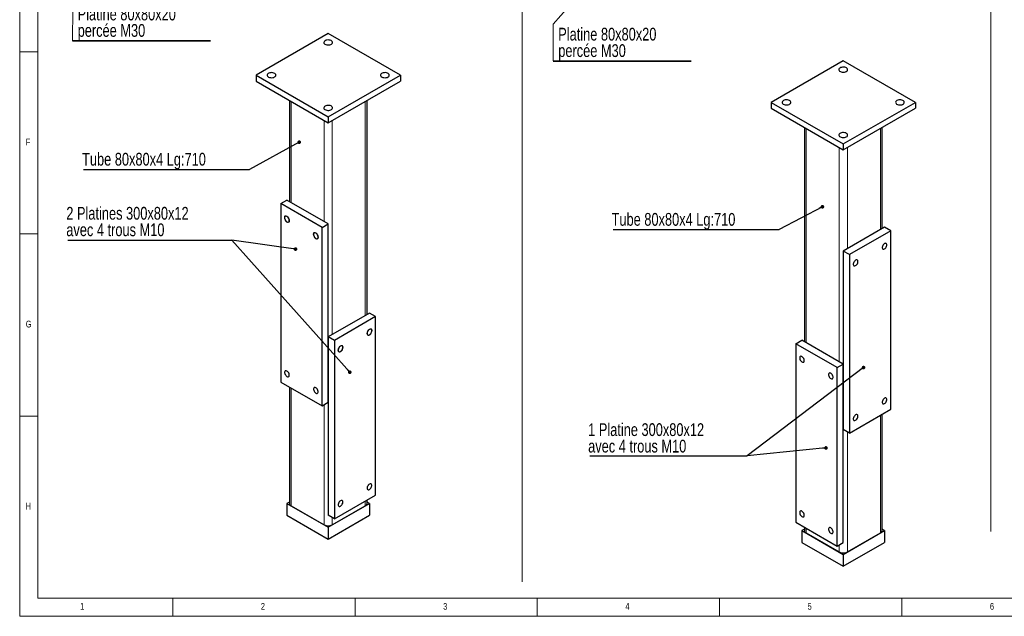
# Model space of a CAD drawing. Header units: millimetres. Extents: x 5 to 589, y 5 to 415.
# Tile 1 of 7: x 5 to 275, y 5 to 169. Entities that reach past the tile are written whole.
import ezdxf

# ---------------------------------------------------------------- set-up
doc = ezdxf.new("R2010")
doc.units = ezdxf.units.MM
doc.layers.add('NOTES', color=6, linetype='Continuous')
doc.layers.add('TRAIT-FINS', color=9, linetype='Continuous')
doc.layers.add('TRAIT-FORT', color=4, linetype='Continuous', lineweight=25)
doc.styles.add('SLDTEXTSTYLE0', font='TXT', dxfattribs={"width": 0.75})
doc.dimstyles.new('SLDDIMSTYLE2', dxfattribs={"dimtxt": 0.18, "dimasz": 1, "dimexe": 0, "dimexo": 0.0625, "dimgap": 0, "dimtad": 0, "dimtih": 1, "dimtoh": 1, "dimdec": 0, "dimrnd": 1e-09, "dimzin": 0, "dimdsep": 46, "dimtxsty": 'Standard', "dimblk1": 'DOT', "dimblk2": 'DOT', "dimsah": 1, "dimcen": 0.09, "dimadec": 0, "dimazin": 0, "dimtfac": 1, "dimtdec": 0, "dimtofl": 0, "dimtmove": 0, "dimatfit": 3, "dimldrblk": 'DOT', "dimfxl": 1, "dimfrac": 2, "dimtolj": 1, "dimtzin": 0, "dimarcsym": 0})

# ---------------------------------------------------------------- blocks, each defined once
blk = doc.blocks.new('SW_NOTE_5')
at = {"layer": 'NOTES', "color": 0}
for p, q in [((-0.11, -4.61), (37.75, -4.61)), ((37.75, -4.61), (-0.11, -4.61)), ((-0.11, -4.61), (37.75, -4.61)), ((37.75, -4.61), (-0.11, -4.61)), ((-0.11, -4.61), (37.75, -4.61)), ((37.75, -4.61), (-0.11, -4.61))]:
    blk.add_line(p, q, dxfattribs=at)
at = {"layer": 'NOTES', "color": 0, "char_height": 3.5, "attachment_point": 1, "style": 'SLDTEXTSTYLE0'}
for s, insert in [('Platine 80x80x20', (1.31, 4.51)), ('percée M30', (1.31, -0.01))]:
    blk.add_mtext(s, dxfattribs=dict(at, insert=insert))
blk = doc.blocks.new('SW_NOTE_7')
at = {"layer": 'NOTES', "color": 0}
blk.add_line((-44.97, 0), (0, 0), dxfattribs=at)
blk.add_line((-44.97, 0), (0, 0), dxfattribs=at)
at = {"layer": 'NOTES', "color": 0, "char_height": 3.5, "attachment_point": 1, "style": 'SLDTEXTSTYLE0'}
for s, insert in [('2 Platines 300x80x12', (-45.42, 9.11)), ('avec 4 trous M10', (-45.42, 4.58))]:
    blk.add_mtext(s, dxfattribs=dict(at, insert=insert))
blk = doc.blocks.new('_Dot')
at = {"color": 0, "linetype": 'ByBlock', "lineweight": -2}
blk.add_line((-0.5, 0), (-1, 0), dxfattribs=at)
at = {"color": 0, "linetype": 'ByBlock', "const_width": 0.5}
blk.add_lwpolyline([(-0.25, 0, 1), (0.25, 0, 1)], format="xyb", close=True, dxfattribs=at)
blk = doc.blocks.new('SW_NOTE_8')
at = {"layer": 'NOTES', "color": 0}
blk.add_line((-45.51, 0), (0, 0), dxfattribs=at)
at = {"layer": 'NOTES', "color": 0, "insert": (-45.91, 4.59), "char_height": 3.5, "attachment_point": 1, "style": 'SLDTEXTSTYLE0'}
blk.add_mtext('Tube 80x80x4 Lg:710', dxfattribs=at)
blk = doc.blocks.new('SW_NOTE_10')
at = {"layer": 'NOTES', "color": 0}
for p, q in [((-0.1, -4.61), (37.76, -4.61)), ((37.76, -4.61), (-0.1, -4.61)), ((-0.1, -4.61), (37.76, -4.61)), ((37.76, -4.61), (-0.1, -4.61)), ((-0.1, -4.61), (37.76, -4.61)), ((37.76, -4.61), (-0.1, -4.61))]:
    blk.add_line(p, q, dxfattribs=at)
at = {"layer": 'NOTES', "color": 0, "char_height": 3.5, "attachment_point": 1, "style": 'SLDTEXTSTYLE0'}
for s, insert in [('Platine 80x80x20', (1.31, 4.51)), ('percée M30', (1.31, -0.01))]:
    blk.add_mtext(s, dxfattribs=dict(at, insert=insert))
blk = doc.blocks.new('SW_NOTE_17')
at = {"layer": 'NOTES', "color": 0}
blk.add_line((-45.51, 0), (0, 0), dxfattribs=at)
at = {"layer": 'NOTES', "color": 0, "insert": (-45.93, 4.55), "char_height": 3.5, "attachment_point": 1, "style": 'SLDTEXTSTYLE0'}
blk.add_mtext('Tube 80x80x4 Lg:710', dxfattribs=at)
blk = doc.blocks.new('SW_NOTE_18')
at = {"layer": 'NOTES', "color": 0}
blk.add_line((-43.16, 0), (0, 0), dxfattribs=at)
blk.add_line((-43.16, 0), (0, 0), dxfattribs=at)
at = {"layer": 'NOTES', "color": 0, "char_height": 3.5, "attachment_point": 1, "style": 'SLDTEXTSTYLE0'}
for s, insert in [('1 Platine 300x80x12', (-43.59, 8.95)), ('avec 4 trous M10', (-43.59, 4.42))]:
    blk.add_mtext(s, dxfattribs=dict(at, insert=insert))

msp = doc.modelspace()

# ---------------------------------------------------------------- linework, layer by layer
at = {"lineweight": 18}
for p, q in [((5, 415), (5, 5)), ((10, 410), (10, 10)), ((142.8248, 410), (142.8248, 14.4277)), ((271.4272, 400.0754), (271.4272, 28.2858)), ((169.3569, 188.0885), (151.39, 167.6379)), ((19.5549, 171.8126), (19.4969, 163.0189)), ((151.39, 167.6379), (151.3208, 157.4843)), ((10, 160), (5, 160)), ((5, 110), (10, 110)), ((10, 60), (5, 60)), ((10, 10), (584, 10)), ((47, 5), (47, 10)), ((97, 10), (97, 5)), ((147, 5), (147, 10)), ((197, 10), (197, 5)), ((247, 5), (247, 10)), ((5, 5), (589, 5))]:
    msp.add_line(p, q, dxfattribs=at)
at = {"layer": 'TRAIT-FINS', "lineweight": 18}
for p, q in [((79.4522, 146.4057), (79.4522, 118.6425)), ((99.8169, 146.4057), (99.8169, 87.6139)), ((88.5032, 141.1806), (88.5032, 113.4175)), ((90.7659, 141.1806), (90.7659, 82.3889)), ((220.7443, 138.9405), (220.7443, 80.1487)), ((241.109, 138.9405), (241.109, 111.1773)), ((229.7953, 133.7155), (229.7953, 74.9237)), ((232.0581, 133.7155), (232.0581, 105.9523)), ((79.4522, 67.6906), (79.4522, 35.3553)), ((88.5032, 63.1188), (88.5032, 30.1303)), ((241.109, 60.2255), (241.109, 27.8901)), ((232.0581, 55.6536), (232.0581, 22.6651)), ((99.8169, 36.6621), (99.8169, 35.3553)), ((90.7659, 32.0902), (90.7659, 30.1303)), ((220.7443, 29.1969), (220.7443, 27.8901)), ((229.7953, 24.625), (229.7953, 22.6651))]:
    msp.add_line(p, q, dxfattribs=at)
at = {"layer": 'TRAIT-FINS', "lineweight": 18, "flags": 128}
for points in [[(78.3209, 114.8866), (78.5915, 114.6682), (78.8209, 114.3588), (78.9741, 114.0054), (79.028, 113.6619), (78.9741, 113.3804), (78.8209, 113.204), (78.5915, 113.1595), (78.3209, 113.2535), (78.0503, 113.4719), (77.8209, 113.7813), (77.6676, 114.1347), (77.6138, 114.4783), (77.6676, 114.7597), (77.8209, 114.9361), (78.0503, 114.9807), (78.3209, 114.8866)], [(86.2405, 110.3147), (86.5111, 110.0963), (86.7405, 109.7869), (86.8937, 109.4335), (86.9476, 109.09), (86.8937, 108.8086), (86.7405, 108.6321), (86.5111, 108.5876), (86.2405, 108.6816), (85.9699, 108.9), (85.7405, 109.2094), (85.5872, 109.5628), (85.5334, 109.9064), (85.5872, 110.1878), (85.7405, 110.3642), (85.9699, 110.4088), (86.2405, 110.3147)], [(100.9483, 83.858), (101.2189, 83.9521), (101.4483, 83.9075), (101.6016, 83.7311), (101.6554, 83.4497), (101.6016, 83.1062), (101.4483, 82.7528), (101.2189, 82.4433), (100.9483, 82.225), (100.6777, 82.1309), (100.4483, 82.1755), (100.295, 82.3519), (100.2412, 82.6333), (100.295, 82.9769), (100.4483, 83.3302), (100.6777, 83.6397), (100.9483, 83.858)], [(93.0287, 79.2862), (93.2993, 79.3802), (93.5287, 79.3356), (93.682, 79.1592), (93.7358, 78.8778), (93.682, 78.5343), (93.5287, 78.1809), (93.2993, 77.8714), (93.0287, 77.6531), (92.7581, 77.559), (92.5287, 77.6036), (92.3754, 77.78), (92.3216, 78.0614), (92.3754, 78.405), (92.5287, 78.7584), (92.7581, 79.0678), (93.0287, 79.2862)]]:
    msp.add_lwpolyline(points, dxfattribs=at)
at = {"layer": 'TRAIT-FORT', "lineweight": 25}
for p, q in [((89.6346, 165.02), (69.8356, 153.5903)), ((109.4336, 153.5903), (89.6346, 165.02)), ((230.9267, 157.5549), (211.1277, 146.1251)), ((250.7257, 146.1251), (230.9267, 157.5549)), ((69.8356, 153.5903), (89.6346, 142.1606)), ((69.8356, 153.5903), (69.8356, 151.9572)), ((69.8356, 151.9572), (89.6346, 140.5275)), ((89.6346, 142.1606), (109.4336, 153.5903)), ((89.6346, 140.5275), (109.4336, 151.9572)), ((109.4336, 153.5903), (109.4336, 151.9572)), ((78.9836, 146.6762), (78.9836, 118.913)), ((100.2855, 87.8845), (100.2855, 146.6762)), ((211.1277, 146.1251), (230.9267, 134.6954)), ((211.1277, 146.1251), (211.1277, 144.4921)), ((230.9267, 134.6954), (250.7257, 146.1251)), ((250.7257, 146.1251), (250.7257, 144.4921)), ((211.1277, 144.4921), (230.9267, 133.0623)), ((230.9267, 133.0623), (250.7257, 144.4921)), ((89.6346, 142.1606), (89.6346, 140.5275)), ((220.2757, 139.211), (220.2757, 80.4193)), ((241.5776, 111.4478), (241.5776, 139.211)), ((230.9267, 134.6954), (230.9267, 133.0623)), ((76.6238, 118.3159), (78.3209, 119.2956)), ((89.6346, 112.7643), (78.3209, 119.2956)), ((87.9375, 111.7846), (76.6238, 118.3159)), ((76.6238, 118.3159), (76.6238, 69.3235)), ((87.9375, 111.7846), (89.6346, 112.7643)), ((87.9375, 62.7922), (87.9375, 111.7846)), ((89.6346, 63.7719), (89.6346, 112.7643)), ((242.2404, 111.8304), (230.9267, 105.2992)), ((243.9374, 110.8507), (232.6237, 104.3195)), ((243.9374, 110.8507), (242.2404, 111.8304)), ((243.9374, 61.8583), (243.9374, 110.8507)), ((232.6237, 104.3195), (230.9267, 105.2992)), ((230.9267, 105.2992), (230.9267, 56.3067)), ((232.6237, 104.3195), (232.6237, 55.327)), ((100.9483, 88.267), (89.6346, 81.7358)), ((102.6453, 87.2874), (91.3316, 80.7561)), ((102.6453, 87.2874), (100.9483, 88.267)), ((102.6453, 38.2949), (102.6453, 87.2874)), ((91.3316, 80.7561), (89.6346, 81.7358)), ((89.6346, 81.7358), (89.6346, 32.7433)), ((91.3316, 80.7561), (91.3316, 31.7636)), ((217.9159, 79.8222), (219.613, 80.8019)), ((217.9159, 79.8222), (217.9159, 30.8297)), ((229.2296, 73.2909), (217.9159, 79.8222)), ((230.9267, 74.2706), (219.613, 80.8019)), ((229.2296, 73.2909), (230.9267, 74.2706)), ((229.2296, 24.2985), (229.2296, 73.2909)), ((230.9267, 25.2782), (230.9267, 74.2706)), ((76.6238, 69.3235), (87.9375, 62.7922)), ((78.9836, 67.9612), (78.9836, 36.0084)), ((87.9375, 62.7922), (89.6346, 63.7719)), ((232.6237, 55.327), (243.9374, 61.8583)), ((241.5776, 28.5433), (241.5776, 60.496)), ((232.6237, 55.327), (230.9267, 56.3067)), ((91.3316, 31.7636), (102.6453, 38.2949)), ((78.9836, 36.391), (78.3209, 36.0084)), ((78.3209, 36.0084), (89.6346, 29.4772)), ((78.3209, 36.0084), (78.3209, 32.7423)), ((79.4522, 35.3553), (88.5032, 30.1303)), ((89.6346, 29.4772), (100.9483, 36.0084)), ((90.7659, 30.1303), (99.8169, 35.3553)), ((100.2855, 36.0084), (100.2855, 36.9326)), ((100.9483, 36.0084), (100.2855, 36.391)), ((100.9483, 36.0084), (100.9483, 32.7423)), ((78.3209, 32.7423), (89.6346, 26.211)), ((91.3316, 31.7636), (89.6346, 32.7433)), ((89.6346, 26.211), (100.9483, 32.7423)), ((217.9159, 30.8297), (229.2296, 24.2985)), ((89.6346, 29.4772), (89.6346, 26.211)), ((220.2757, 28.9259), (219.613, 28.5433)), ((219.613, 28.5433), (230.9267, 22.012)), ((219.613, 28.5433), (219.613, 25.2771)), ((220.2757, 29.4675), (220.2757, 28.5433)), ((220.7443, 27.8901), (229.7953, 22.6651)), ((230.9267, 22.012), (242.2404, 28.5433)), ((232.0581, 22.6651), (241.109, 27.8901)), ((242.2404, 28.5433), (241.5776, 28.9259)), ((242.2404, 28.5433), (242.2404, 25.2771)), ((219.613, 25.2771), (230.9267, 18.7458)), ((229.2296, 24.2985), (230.9267, 25.2782)), ((230.9267, 18.7458), (242.2404, 25.2771)), ((230.9267, 22.012), (230.9267, 18.7458))]:
    msp.add_line(p, q, dxfattribs=at)
at = {"layer": 'TRAIT-FORT', "lineweight": 25, "flags": 128}
for points in [[(88.786, 163.0606), (88.6017, 162.9234), (88.4822, 162.7641), (88.4352, 162.5926), (88.4635, 162.4197), (88.5654, 162.2563), (88.7344, 162.1127), (88.9601, 161.9978), (89.2281, 161.919), (89.5216, 161.8811), (89.8223, 161.8866), (90.1112, 161.935), (90.3701, 162.0234), (90.5828, 162.1462), (90.7359, 162.2957), (90.8198, 162.4624), (90.8293, 162.636), (90.7636, 162.8055), (90.6271, 162.9602), (90.4282, 163.0904), (90.1794, 163.188), (89.8963, 163.2469), (89.5969, 163.2632), (89.2998, 163.236), (89.0237, 163.1671), (88.786, 163.0606)], [(74.9268, 153.1005), (75.1111, 153.2377), (75.2306, 153.397), (75.2776, 153.5686), (75.2493, 153.7414), (75.1474, 153.9048), (74.9784, 154.0484), (74.7527, 154.1633), (74.4847, 154.2421), (74.1912, 154.28), (73.8905, 154.2745), (73.6017, 154.2261), (73.3427, 154.1377), (73.13, 154.0149), (72.9769, 153.8654), (72.893, 153.6987), (72.8836, 153.5251), (72.9492, 153.3557), (73.0857, 153.2009), (73.2847, 153.0707), (73.5334, 152.9731), (73.8165, 152.9143), (74.1159, 152.8979), (74.413, 152.9251), (74.6891, 152.994), (74.9268, 153.1005)], [(106.0395, 153.1005), (106.2238, 153.2377), (106.3433, 153.397), (106.3903, 153.5686), (106.362, 153.7414), (106.2601, 153.9048), (106.0911, 154.0484), (105.8654, 154.1633), (105.5974, 154.2421), (105.3039, 154.28), (105.0032, 154.2745), (104.7143, 154.2261), (104.4554, 154.1377), (104.2427, 154.0149), (104.0896, 153.8654), (104.0057, 153.6987), (103.9963, 153.5251), (104.0619, 153.3557), (104.1984, 153.2009), (104.3974, 153.0707), (104.6461, 152.9731), (104.9292, 152.9143), (105.2286, 152.8979), (105.5257, 152.9251), (105.8018, 152.994), (106.0395, 153.1005)], [(231.7752, 154.6158), (231.9596, 154.753), (232.079, 154.9124), (232.1261, 155.0839), (232.0978, 155.2567), (231.9959, 155.4201), (231.8268, 155.5637), (231.6012, 155.6786), (231.3332, 155.7574), (231.0396, 155.7953), (230.739, 155.7898), (230.4501, 155.7414), (230.1912, 155.653), (229.9785, 155.5302), (229.8254, 155.3808), (229.7415, 155.214), (229.732, 155.0404), (229.7976, 154.871), (229.9342, 154.7162), (230.1331, 154.586), (230.3819, 154.4884), (230.6649, 154.4296), (230.9644, 154.4132), (231.2615, 154.4404), (231.5375, 154.5094), (231.7752, 154.6158)], [(214.5218, 146.615), (214.3374, 146.4778), (214.218, 146.3184), (214.1709, 146.1469), (214.1992, 145.974), (214.3011, 145.8106), (214.4702, 145.667), (214.6958, 145.5522), (214.9638, 145.4733), (215.2574, 145.4355), (215.5581, 145.4409), (215.8469, 145.4894), (216.1058, 145.5778), (216.3185, 145.7006), (216.4716, 145.85), (216.5556, 146.0168), (216.565, 146.1903), (216.4994, 146.3598), (216.3628, 146.5145), (216.1639, 146.6448), (215.9151, 146.7424), (215.6321, 146.8012), (215.3326, 146.8175), (215.0355, 146.7904), (214.7595, 146.7214), (214.5218, 146.615)], [(245.6345, 146.615), (245.4501, 146.4778), (245.3307, 146.3184), (245.2836, 146.1469), (245.3119, 145.974), (245.4138, 145.8106), (245.5829, 145.667), (245.8085, 145.5522), (246.0765, 145.4733), (246.3701, 145.4355), (246.6708, 145.4409), (246.9596, 145.4894), (247.2185, 145.5778), (247.4312, 145.7006), (247.5843, 145.85), (247.6683, 146.0168), (247.6777, 146.1903), (247.6121, 146.3598), (247.4755, 146.5145), (247.2766, 146.6448), (247.0278, 146.7424), (246.7448, 146.8012), (246.4453, 146.8175), (246.1482, 146.7904), (245.8722, 146.7214), (245.6345, 146.615)], [(88.786, 145.0997), (88.6017, 144.9625), (88.4822, 144.8031), (88.4352, 144.6316), (88.4635, 144.4587), (88.5654, 144.2953), (88.7344, 144.1517), (88.9601, 144.0369), (89.2281, 143.958), (89.5216, 143.9202), (89.8223, 143.9256), (90.1112, 143.9741), (90.3701, 144.0624), (90.5828, 144.1852), (90.7359, 144.3347), (90.8198, 144.5015), (90.8293, 144.675), (90.7636, 144.8445), (90.6271, 144.9992), (90.4282, 145.1295), (90.1794, 145.2271), (89.8963, 145.2859), (89.5969, 145.3022), (89.2998, 145.2751), (89.0237, 145.2061), (88.786, 145.0997)], [(231.7752, 136.6548), (231.9596, 136.792), (232.079, 136.9514), (232.1261, 137.1229), (232.0978, 137.2958), (231.9959, 137.4592), (231.8268, 137.6028), (231.6012, 137.7176), (231.3332, 137.7964), (231.0396, 137.8343), (230.739, 137.8289), (230.4501, 137.7804), (230.1912, 137.692), (229.9785, 137.5692), (229.8254, 137.4198), (229.7415, 137.253), (229.732, 137.0795), (229.7976, 136.91), (229.9342, 136.7553), (230.1331, 136.625), (230.3819, 136.5274), (230.6649, 136.4686), (230.9644, 136.4522), (231.2615, 136.4794), (231.5375, 136.5484), (231.7752, 136.6548)], [(78.3209, 114.8049), (78.1416, 114.8787), (77.9768, 114.8869), (77.8399, 114.829), (77.742, 114.7095), (77.6909, 114.5383), (77.6909, 114.3291), (77.742, 114.099), (77.8399, 113.8665), (77.9768, 113.6505), (78.1416, 113.4684), (78.3209, 113.3352), (78.5002, 113.2614), (78.6649, 113.2532), (78.8018, 113.3112), (78.8998, 113.4306), (78.9508, 113.6018), (78.9508, 113.811), (78.8998, 114.0412), (78.8018, 114.2737), (78.6649, 114.4897), (78.5002, 114.6717), (78.3209, 114.8049)], [(86.2405, 110.2331), (86.0612, 110.3068), (85.8964, 110.315), (85.7595, 110.2571), (85.6616, 110.1376), (85.6105, 109.9664), (85.6105, 109.7572), (85.6616, 109.5271), (85.7595, 109.2946), (85.8964, 109.0786), (86.0612, 108.8966), (86.2405, 108.7633), (86.4198, 108.6895), (86.5845, 108.6813), (86.7214, 108.7393), (86.8194, 108.8587), (86.8704, 109.0299), (86.8704, 109.2391), (86.8194, 109.4693), (86.7214, 109.7018), (86.5845, 109.9178), (86.4198, 110.0998), (86.2405, 110.2331)], [(242.2404, 107.3398), (242.0611, 107.2065), (241.8963, 107.0245), (241.7594, 106.8085), (241.6615, 106.576), (241.6105, 106.3458), (241.6105, 106.1367), (241.6615, 105.9654), (241.7594, 105.846), (241.8963, 105.788), (242.0611, 105.7963), (242.2404, 105.87), (242.4197, 106.0033), (242.5845, 106.1853), (242.7213, 106.4013), (242.8193, 106.6338), (242.8703, 106.8639), (242.8703, 107.0731), (242.8193, 107.2443), (242.7213, 107.3638), (242.5845, 107.4217), (242.4197, 107.4135), (242.2404, 107.3398)], [(234.3208, 102.7679), (234.1415, 102.6346), (233.9767, 102.4526), (233.8398, 102.2366), (233.7419, 102.0041), (233.6909, 101.7739), (233.6909, 101.5648), (233.7419, 101.3935), (233.8398, 101.2741), (233.9767, 101.2161), (234.1415, 101.2244), (234.3208, 101.2981), (234.5001, 101.4314), (234.6649, 101.6134), (234.8017, 101.8294), (234.8997, 102.0619), (234.9507, 102.2921), (234.9507, 102.5012), (234.8997, 102.6725), (234.8017, 102.7919), (234.6649, 102.8498), (234.5001, 102.8416), (234.3208, 102.7679)], [(100.9483, 83.7764), (100.769, 83.6431), (100.6042, 83.4611), (100.4673, 83.2451), (100.3694, 83.0126), (100.3184, 82.7824), (100.3184, 82.5733), (100.3694, 82.402), (100.4673, 82.2826), (100.6042, 82.2247), (100.769, 82.2329), (100.9483, 82.3066), (101.1276, 82.4399), (101.2923, 82.6219), (101.4292, 82.8379), (101.5272, 83.0704), (101.5782, 83.3006), (101.5782, 83.5097), (101.5272, 83.681), (101.4292, 83.8004), (101.2923, 83.8584), (101.1276, 83.8501), (100.9483, 83.7764)], [(93.0287, 79.2045), (92.8494, 79.0712), (92.6846, 78.8892), (92.5477, 78.6732), (92.4498, 78.4407), (92.3988, 78.2106), (92.3988, 78.0014), (92.4498, 77.8302), (92.5477, 77.7107), (92.6846, 77.6528), (92.8494, 77.661), (93.0287, 77.7347), (93.208, 77.868), (93.3728, 78.05), (93.5096, 78.266), (93.6076, 78.4985), (93.6586, 78.7287), (93.6586, 78.9378), (93.6076, 79.1091), (93.5096, 79.2285), (93.3728, 79.2865), (93.208, 79.2782), (93.0287, 79.2045)], [(219.613, 76.3112), (219.4337, 76.385), (219.2689, 76.3932), (219.132, 76.3352), (219.0341, 76.2158), (218.9831, 76.0446), (218.9831, 75.8354), (219.0341, 75.6052), (219.132, 75.3727), (219.2689, 75.1567), (219.4337, 74.9747), (219.613, 74.8414), (219.7923, 74.7677), (219.957, 74.7595), (220.0939, 74.8174), (220.1919, 74.9369), (220.2429, 75.1081), (220.2429, 75.3173), (220.1919, 75.5474), (220.0939, 75.7799), (219.957, 75.9959), (219.7923, 76.1779), (219.613, 76.3112)], [(78.3209, 72.3448), (78.1416, 72.4186), (77.9768, 72.4268), (77.8399, 72.3688), (77.742, 72.2494), (77.6909, 72.0782), (77.6909, 71.869), (77.742, 71.6388), (77.8399, 71.4063), (77.9768, 71.1903), (78.1416, 71.0083), (78.3209, 70.875), (78.5002, 70.8013), (78.6649, 70.7931), (78.8018, 70.851), (78.8998, 70.9705), (78.9508, 71.1417), (78.9508, 71.3509), (78.8998, 71.581), (78.8018, 71.8135), (78.6649, 72.0295), (78.5002, 72.2115), (78.3209, 72.3448)], [(227.5326, 71.7393), (227.3533, 71.8131), (227.1885, 71.8213), (227.0516, 71.7633), (226.9537, 71.6439), (226.9026, 71.4727), (226.9026, 71.2635), (226.9537, 71.0333), (227.0516, 70.8008), (227.1885, 70.5848), (227.3533, 70.4028), (227.5326, 70.2696), (227.7119, 70.1958), (227.8766, 70.1876), (228.0135, 70.2455), (228.1115, 70.365), (228.1625, 70.5362), (228.1625, 70.7454), (228.1115, 70.9755), (228.0135, 71.208), (227.8766, 71.4241), (227.7119, 71.6061), (227.5326, 71.7393)], [(86.2405, 67.7729), (86.0612, 67.8467), (85.8964, 67.8549), (85.7595, 67.7969), (85.6616, 67.6775), (85.6105, 67.5063), (85.6105, 67.2971), (85.6616, 67.067), (85.7595, 66.8345), (85.8964, 66.6184), (86.0612, 66.4364), (86.2405, 66.3032), (86.4198, 66.2294), (86.5845, 66.2212), (86.7214, 66.2792), (86.8194, 66.3986), (86.8704, 66.5698), (86.8704, 66.779), (86.8194, 67.0091), (86.7214, 67.2416), (86.5845, 67.4577), (86.4198, 67.6397), (86.2405, 67.7729)], [(242.2404, 64.8796), (242.0611, 64.7464), (241.8963, 64.5644), (241.7594, 64.3484), (241.6615, 64.1159), (241.6105, 63.8857), (241.6105, 63.6765), (241.6615, 63.5053), (241.7594, 63.3859), (241.8963, 63.3279), (242.0611, 63.3361), (242.2404, 63.4099), (242.4197, 63.5431), (242.5845, 63.7252), (242.7213, 63.9412), (242.8193, 64.1737), (242.8703, 64.4038), (242.8703, 64.613), (242.8193, 64.7842), (242.7213, 64.9037), (242.5845, 64.9616), (242.4197, 64.9534), (242.2404, 64.8796)], [(234.3208, 60.3078), (234.1415, 60.1745), (233.9767, 59.9925), (233.8398, 59.7765), (233.7419, 59.544), (233.6909, 59.3138), (233.6909, 59.1046), (233.7419, 58.9334), (233.8398, 58.814), (233.9767, 58.756), (234.1415, 58.7643), (234.3208, 58.838), (234.5001, 58.9713), (234.6649, 59.1533), (234.8017, 59.3693), (234.8997, 59.6018), (234.9507, 59.8319), (234.9507, 60.0411), (234.8997, 60.2123), (234.8017, 60.3318), (234.6649, 60.3897), (234.5001, 60.3815), (234.3208, 60.3078)], [(100.9483, 41.3163), (100.769, 41.183), (100.6042, 41.001), (100.4673, 40.785), (100.3694, 40.5525), (100.3184, 40.3223), (100.3184, 40.1132), (100.3694, 39.9419), (100.4673, 39.8225), (100.6042, 39.7645), (100.769, 39.7728), (100.9483, 39.8465), (101.1276, 39.9798), (101.2923, 40.1618), (101.4292, 40.3778), (101.5272, 40.6103), (101.5782, 40.8404), (101.5782, 41.0496), (101.5272, 41.2209), (101.4292, 41.3403), (101.2923, 41.3982), (101.1276, 41.39), (100.9483, 41.3163)], [(93.0287, 36.7444), (92.8494, 36.6111), (92.6846, 36.4291), (92.5477, 36.2131), (92.4498, 35.9806), (92.3988, 35.7504), (92.3988, 35.5413), (92.4498, 35.37), (92.5477, 35.2506), (92.6846, 35.1926), (92.8494, 35.2009), (93.0287, 35.2746), (93.208, 35.4079), (93.3728, 35.5899), (93.5096, 35.8059), (93.6076, 36.0384), (93.6586, 36.2686), (93.6586, 36.4777), (93.6076, 36.649), (93.5096, 36.7684), (93.3728, 36.8263), (93.208, 36.8181), (93.0287, 36.7444)], [(219.613, 33.8511), (219.4337, 33.9248), (219.2689, 33.9331), (219.132, 33.8751), (219.0341, 33.7557), (218.9831, 33.5844), (218.9831, 33.3753), (219.0341, 33.1451), (219.132, 32.9126), (219.2689, 32.6966), (219.4337, 32.5146), (219.613, 32.3813), (219.7923, 32.3076), (219.957, 32.2994), (220.0939, 32.3573), (220.1919, 32.4767), (220.2429, 32.648), (220.2429, 32.8572), (220.1919, 33.0873), (220.0939, 33.3198), (219.957, 33.5358), (219.7923, 33.7178), (219.613, 33.8511)], [(227.5326, 29.2792), (227.3533, 29.3529), (227.1885, 29.3612), (227.0516, 29.3032), (226.9537, 29.1838), (226.9026, 29.0126), (226.9026, 28.8034), (226.9537, 28.5732), (227.0516, 28.3407), (227.1885, 28.1247), (227.3533, 27.9427), (227.5326, 27.8094), (227.7119, 27.7357), (227.8766, 27.7275), (228.0135, 27.7854), (228.1115, 27.9049), (228.1625, 28.0761), (228.1625, 28.2853), (228.1115, 28.5154), (228.0135, 28.7479), (227.8766, 28.9639), (227.7119, 29.1459), (227.5326, 29.2792)]]:
    msp.add_lwpolyline(points, dxfattribs=at)
at = {"layer": 'TRAIT-FORT', "lineweight": 25}
for centre, radius, start, end in [((79.7843, 36.0883), 0.8047, 185.694799, 245.625342), ((99.4848, 36.0883), 0.8047, 294.374658, 354.305201), ((89.6346, 32.3138), 2.4592, 242.609672, 297.390328), ((221.0764, 28.6231), 0.8047, 185.694799, 245.625342), ((240.7769, 28.6231), 0.8047, 294.374658, 354.305201), ((230.9267, 24.8487), 2.4592, 242.609672, 297.390328)]:
    msp.add_arc(centre, radius, start, end, dxfattribs=at)

# ---------------------------------------------------------------- block references
at = {"layer": 'NOTES'}
for name, p in [('SW_NOTE_10', (19.5946, 167.6331)), ('SW_NOTE_5', (151.4346, 162.0925)), ('SW_NOTE_8', (68.0266, 127.6756)), ('SW_NOTE_7', (63.2054, 108.3071)), ('SW_NOTE_17', (213.3096, 111.1976)), ('SW_NOTE_18', (204.5368, 49.0618))]:
    msp.add_blockref(name, p, dxfattribs=at)

# ---------------------------------------------------------------- texts
at = {"layer": 'NOTES', "char_height": 1.8521, "attachment_point": 1, "style": 'SLDTEXTSTYLE0'}
for s, insert in [('F', (6.6667, 136.168)), ('G', (6.6667, 86.168)), ('H', (6.6667, 36.168)), ('1', (21.5833, 8.668)), ('2', (71.1667, 8.668)), ('3', (121.1667, 8.668)), ('4', (171.1667, 8.668)), ('5', (221.1667, 8.668)), ('6', (271.1667, 8.668))]:
    msp.add_mtext(s, dxfattribs=dict(at, insert=insert))

# ---------------------------------------------------------------- leaders
at = {"layer": 'NOTES'}
for points in [[(81.6858, 135.1885), (68.0266, 127.6756)], [(225.2144, 117.4448), (213.3096, 111.1976)], [(80.6802, 105.8347), (63.2054, 108.3071)], [(95.5463, 72.0178), (63.2054, 108.3071)], [(236.4934, 73.3096), (204.5368, 49.0618)], [(226.1952, 51.242), (204.5368, 49.0618)]]:
    msp.add_leader(points, dimstyle='SLDDIMSTYLE2', dxfattribs=at)

doc.saveas('drawing.dxf')
